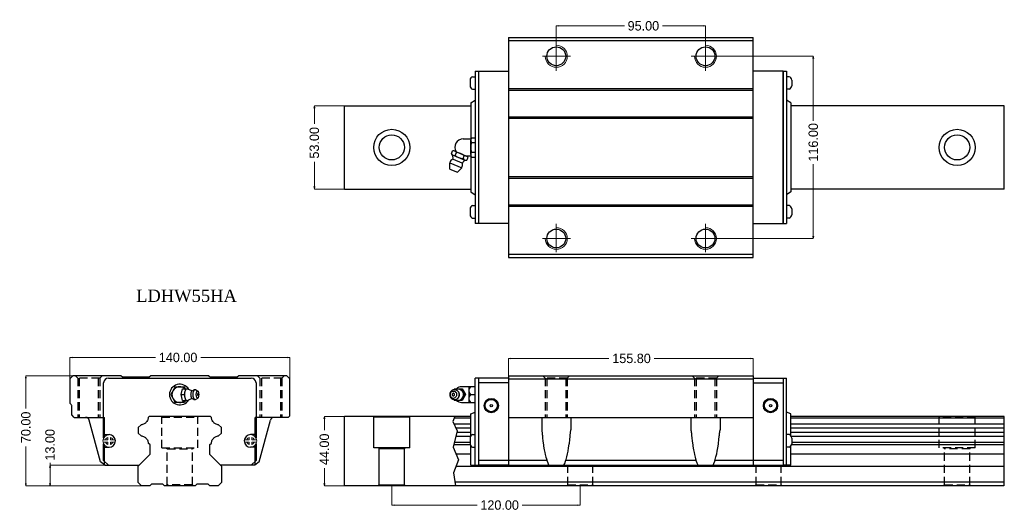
# Model space of a CAD drawing. Extents: x -23 to 604, y -444 to -131.
import ezdxf

# ---------------------------------------------------------------- set-up
doc = ezdxf.new("R2010")
doc.units = 0
doc.header["$LTSCALE"] = 3
doc.header["$MEASUREMENT"] = 0
doc.header["$PDSIZE"] = 0.001
doc.linetypes.add('CENTER2', pattern=[28.575, 19.05, -3.175, 3.175, -3.175])
doc.linetypes.add('DASHED2', pattern=[9.525, 6.35, -3.175])
doc.layers.get('0').update_dxf_attribs({"linetype": 'CONTINUOUS'})
doc.layers.add('\\M+2A4A4\\M+2A4DF\\M+2BD75', color=4, linetype='CENTER2', lineweight=20)
doc.layers.add('\\M+2ABFC\\M+2BD75', color=3, linetype='CONTINUOUS', lineweight=15)
doc.layers.add('\\M+2ABD8\\M+2BA63\\M+2BD75', color=1, linetype='CONTINUOUS')
doc.layers.add('\\M+2B5EA\\M+2BD75', color=6, linetype='DASHED2', plot=False)
doc.dimstyles.new('line3.0', dxfattribs={"dimtxt": 6, "dimasz": 1.5, "dimexe": 0, "dimexo": 0, "dimgap": 0.09, "dimtad": 0, "dimzin": 0, "dimdsep": 46, "dimtxsty": 'Standard', "dimblk": 'OPEN', "dimcen": 0.09, "dimclrd": 5, "dimclre": 5, "dimclrt": 2, "dimazin": 0, "dimtfac": 1, "dimtmove": 0, "dimatfit": 3, "dimldrblk": 'OPEN', "dimfxl": 0, "dimtolj": 1, "dimtzin": 0, "dimlwd": 0, "dimlwe": 0, "dimarcsym": 0})

# ---------------------------------------------------------------- blocks, each defined once
blk = doc.blocks.new('_Open')
at = {"color": 0, "linetype": 'ByBlock', "lineweight": -2}
for p, q in [((-1, 0.17), (0, 0)), ((-1, -0.17), (0, 0)), ((0, 0), (-1, 0))]:
    blk.add_line(p, q, dxfattribs=at)
blk = doc.blocks.new('*D4')
at = {"color": 5, "lineweight": 0}
for p, q in [((9.03, -365.19), (9.03, -345.86)), ((10.53, -345.86), (63.55, -345.86)), ((147.53, -345.86), (92.3, -345.86)), ((149.03, -365.19), (149.03, -345.86))]:
    blk.add_line(p, q, dxfattribs=at)
at = {"color": 5, "lineweight": 0, "xscale": 1.5, "yscale": 1.5, "zscale": 1.5, "rotation": 180}
blk.add_blockref('_Open', (9.03, -345.86), dxfattribs=at)
at = {"color": 5, "lineweight": 0, "xscale": 1.5, "yscale": 1.5, "zscale": 1.5}
blk.add_blockref('_Open', (149.03, -345.86), dxfattribs=at)
at = {"color": 2, "insert": (77.92, -345.86), "char_height": 6, "attachment_point": 5}
blk.add_mtext('\\A1;140.00', dxfattribs=at)
blk = doc.blocks.new('*D5')
at = {"color": 5, "lineweight": 0}
for p, q in [((-3.61, -414.45), (-3.61, -412.95)), ((42.2, -414.45), (-3.61, -414.45)), ((-3.61, -425.95), (-3.61, -415.95)), ((57.28, -427.45), (-3.61, -427.45))]:
    blk.add_line(p, q, dxfattribs=at)
at = {"color": 5, "lineweight": 0, "xscale": 1.5, "yscale": 1.5, "zscale": 1.5}
for p, rotation in [((-3.61, -414.45), 90), ((-3.61, -427.45), 270)]:
    blk.add_blockref('_Open', p, dxfattribs=dict(at, rotation=rotation))
at = {"color": 2, "insert": (-3.61, -401.43), "char_height": 6, "attachment_point": 5, "rotation": 90}
blk.add_mtext('\\A1;13.00', dxfattribs=at)
blk = doc.blocks.new('*D6')
at = {"color": 5, "lineweight": 0}
for p, q in [((33.27, -357.45), (-19, -357.45)), ((-19, -358.95), (-19, -378.24)), ((-19, -425.95), (-19, -402.42)), ((57.28, -427.45), (-19, -427.45))]:
    blk.add_line(p, q, dxfattribs=at)
at = {"color": 5, "lineweight": 0, "xscale": 1.5, "yscale": 1.5, "zscale": 1.5}
for p, rotation in [((-19, -357.45), 90), ((-19, -427.45), 270)]:
    blk.add_blockref('_Open', p, dxfattribs=dict(at, rotation=rotation))
at = {"color": 2, "insert": (-19, -390.33), "char_height": 6, "attachment_point": 5, "rotation": 90}
blk.add_mtext('\\A1;70.00', dxfattribs=at)
blk = doc.blocks.new('*D7')
at = {"color": 5, "lineweight": 0}
for p, q in [((183.97, -383.45), (171.05, -383.45)), ((171.05, -384.95), (171.05, -392.2)), ((171.05, -425.95), (171.05, -416.38)), ((183.97, -427.45), (171.05, -427.45))]:
    blk.add_line(p, q, dxfattribs=at)
at = {"color": 5, "lineweight": 0, "xscale": 1.5, "yscale": 1.5, "zscale": 1.5}
for p, rotation in [((171.05, -383.45), 90), ((171.05, -427.45), 270)]:
    blk.add_blockref('_Open', p, dxfattribs=dict(at, rotation=rotation))
at = {"color": 2, "insert": (171.05, -404.29), "char_height": 6, "attachment_point": 5, "rotation": 90}
blk.add_mtext('\\A1;44.00', dxfattribs=at)
blk = doc.blocks.new('*D8')
at = {"color": 5, "lineweight": 0}
for p, q in [((213.97, -426.95), (213.97, -439.81)), ((333.97, -426.95), (333.97, -439.81)), ((215.47, -439.81), (268.25, -439.81)), ((332.47, -439.81), (297.01, -439.81))]:
    blk.add_line(p, q, dxfattribs=at)
at = {"color": 5, "lineweight": 0, "xscale": 1.5, "yscale": 1.5, "zscale": 1.5, "rotation": 180}
blk.add_blockref('_Open', (213.97, -439.81), dxfattribs=at)
at = {"color": 5, "lineweight": 0, "xscale": 1.5, "yscale": 1.5, "zscale": 1.5}
blk.add_blockref('_Open', (333.97, -439.81), dxfattribs=at)
at = {"color": 2, "insert": (282.63, -439.81), "char_height": 6, "attachment_point": 5}
blk.add_mtext('\\A1;120.00', dxfattribs=at)
blk = doc.blocks.new('*D9')
at = {"color": 5, "lineweight": 0}
for p, q in [((288.31, -374.04), (288.31, -346.46)), ((289.81, -346.46), (352.25, -346.46)), ((442.61, -346.46), (381, -346.46)), ((444.11, -374.04), (444.11, -346.46))]:
    blk.add_line(p, q, dxfattribs=at)
at = {"color": 5, "lineweight": 0, "xscale": 1.5, "yscale": 1.5, "zscale": 1.5, "rotation": 180}
blk.add_blockref('_Open', (288.31, -346.46), dxfattribs=at)
at = {"color": 5, "lineweight": 0, "xscale": 1.5, "yscale": 1.5, "zscale": 1.5}
blk.add_blockref('_Open', (444.11, -346.46), dxfattribs=at)
at = {"color": 2, "insert": (366.62, -346.46), "char_height": 6, "attachment_point": 5}
blk.add_mtext('\\A1;155.80', dxfattribs=at)
blk = doc.blocks.new('*D10')
at = {"color": 5, "lineweight": 0}
for p, q in [((183.97, -185.62), (164.68, -185.62)), ((164.68, -187.12), (164.68, -197.12)), ((164.68, -237.12), (164.68, -221.3)), ((183.97, -238.62), (164.68, -238.62))]:
    blk.add_line(p, q, dxfattribs=at)
at = {"color": 5, "lineweight": 0, "xscale": 1.5, "yscale": 1.5, "zscale": 1.5}
for p, rotation in [((164.68, -185.62), 90), ((164.68, -238.62), 270)]:
    blk.add_blockref('_Open', p, dxfattribs=dict(at, rotation=rotation))
at = {"color": 2, "insert": (164.68, -209.21), "char_height": 6, "attachment_point": 5, "rotation": 90}
blk.add_mtext('\\A1;53.00', dxfattribs=at)
blk = doc.blocks.new('*D11')
at = {"color": 5, "lineweight": 0}
for p, q in [((318.71, -154.12), (318.71, -134.8)), ((320.21, -134.8), (362.08, -134.8)), ((412.21, -134.8), (386.26, -134.8)), ((413.71, -154.12), (413.71, -134.8))]:
    blk.add_line(p, q, dxfattribs=at)
at = {"color": 5, "lineweight": 0, "xscale": 1.5, "yscale": 1.5, "zscale": 1.5, "rotation": 180}
blk.add_blockref('_Open', (318.71, -134.8), dxfattribs=at)
at = {"color": 5, "lineweight": 0, "xscale": 1.5, "yscale": 1.5, "zscale": 1.5}
blk.add_blockref('_Open', (413.71, -134.8), dxfattribs=at)
at = {"color": 2, "insert": (374.17, -134.8), "char_height": 6, "attachment_point": 5}
blk.add_mtext('\\A1;95.00', dxfattribs=at)
blk = doc.blocks.new('*D12')
at = {"color": 5, "lineweight": 0}
for p, q in [((413.71, -154.12), (482.35, -154.12)), ((482.35, -155.62), (482.35, -195.12)), ((482.35, -268.62), (482.35, -222.73)), ((413.49, -270.12), (482.35, -270.12))]:
    blk.add_line(p, q, dxfattribs=at)
at = {"color": 5, "lineweight": 0, "xscale": 1.5, "yscale": 1.5, "zscale": 1.5}
for p, rotation in [((482.35, -154.12), 90), ((482.35, -270.12), 270)]:
    blk.add_blockref('_Open', p, dxfattribs=dict(at, rotation=rotation))
at = {"color": 2, "insert": (482.35, -208.93), "char_height": 6, "attachment_point": 5, "rotation": 90}
blk.add_mtext('\\A1;116.00', dxfattribs=at)

msp = doc.modelspace()

# ---------------------------------------------------------------- linework, layer by layer
for p, q in [((288.313, -142.118), (444.113, -142.118)), ((288.313, -142.118), (288.313, -282.118)), ((288.313, -144.068), (444.113, -144.068)), ((444.113, -282.118), (444.113, -142.118)), ((265.449, -167.133), (267.113, -167.133)), ((267.113, -163.618), (267.113, -260.618)), ((463.113, -163.618), (463.113, -260.618)), ((463.113, -163.618), (465.313, -163.618)), ((465.313, -163.618), (465.313, -260.618)), ((466.976, -167.133), (465.313, -167.133)), ((263.813, -169.267), (263.813, -172.969)), ((265.449, -175.103), (267.113, -175.103)), ((288.313, -174.618), (444.113, -174.618)), ((466.976, -175.103), (465.313, -175.103)), ((468.613, -169.267), (468.613, -172.969)), ((288.313, -175.618), (444.113, -175.618)), ((183.966, -185.618), (264.313, -185.618)), ((264.313, -183.785), (267.113, -182.017)), ((264.313, -183.785), (264.313, -206.785)), ((468.113, -183.785), (465.313, -182.017)), ((468.113, -183.785), (468.113, -240.451)), ((603.966, -185.618), (468.113, -185.618)), ((288.313, -192.618), (444.113, -192.618)), ((288.313, -193.618), (444.113, -193.618)), ((264.313, -217.451), (264.313, -240.451)), ((288.313, -230.618), (444.113, -230.618)), ((288.313, -231.618), (444.113, -231.618)), ((183.966, -238.618), (264.313, -238.618)), ((264.313, -240.451), (267.113, -242.219)), ((468.113, -240.451), (465.313, -242.219)), ((603.966, -238.618), (468.113, -238.618)), ((265.449, -249.133), (267.113, -249.133)), ((288.313, -248.618), (444.113, -248.618)), ((288.313, -249.618), (444.113, -249.618)), ((466.976, -249.133), (465.313, -249.133)), ((263.813, -251.267), (263.813, -254.969)), ((468.613, -251.267), (468.613, -254.969)), ((265.449, -257.103), (267.113, -257.103)), ((463.113, -260.618), (465.313, -260.618)), ((466.976, -257.103), (465.313, -257.103)), ((288.313, -280.018), (444.113, -280.018)), ((288.313, -282.118), (444.113, -282.118)), ((269.313, -358.952), (267.113, -358.952)), ((267.113, -414.452), (267.113, -358.952)), ((463.113, -358.952), (465.313, -358.952)), ((465.313, -414.452), (465.313, -358.952)), ((264.059, -369.452), (267.113, -369.452)), ((264.313, -381.802), (267.113, -380.552)), ((264.313, -395.721), (264.313, -381.802)), ((468.113, -381.802), (465.313, -380.552)), ((468.113, -395.721), (468.113, -381.802)), ((263.813, -397.101), (263.813, -400.803)), ((265.449, -394.967), (267.113, -394.967)), ((466.976, -394.967), (465.313, -394.967)), ((468.613, -397.101), (468.613, -400.803)), ((264.313, -414.452), (264.313, -402.184)), ((265.449, -402.937), (267.113, -402.937)), ((466.976, -402.937), (465.313, -402.937)), ((468.113, -414.452), (468.113, -402.184)), ((264.313, -414.452), (269.313, -414.452)), ((468.113, -414.452), (463.113, -414.452))]:
    msp.add_line(p, q)
at = {"ltscale": 0.27}
for p, q in [((267.113, -163.618), (288.313, -163.618)), ((269.313, -260.618), (269.313, -163.618)), ((463.113, -163.618), (444.113, -163.618)), ((463.113, -260.618), (463.113, -163.618)), ((183.966, -238.618), (183.966, -185.618)), ((603.966, -238.618), (603.966, -185.618)), ((288.313, -260.618), (267.113, -260.618)), ((444.113, -260.618), (463.113, -260.618)), ((10.926, -357.452), (9.026, -359.352)), ((9.026, -359.352), (9.026, -374.926)), ((41.526, -357.452), (10.926, -357.452)), ((30.526, -397.038), (30.526, -361.952)), ((33.526, -358.952), (124.526, -358.952)), ((42.526, -358.452), (41.526, -357.452)), ((59.526, -358.452), (42.526, -358.452)), ((60.526, -357.452), (59.526, -358.452)), ((97.526, -357.452), (60.526, -357.452)), ((97.526, -357.452), (98.526, -358.452)), ((115.526, -358.452), (98.526, -358.452)), ((116.526, -357.452), (115.526, -358.452)), ((147.076, -357.452), (116.526, -357.452)), ((127.526, -361.952), (127.526, -397.052)), ((149.026, -359.402), (147.076, -357.452)), ((149.026, -382.952), (149.026, -359.402)), ((288.313, -358.952), (269.313, -358.952)), ((269.313, -414.452), (269.313, -358.952)), ((269.313, -414.452), (269.313, -358.952)), ((288.313, -361.952), (269.313, -361.952)), ((288.313, -357.452), (444.113, -357.452)), ((288.313, -357.452), (288.313, -414.452)), ((288.313, -359.399), (444.113, -359.399)), ((444.113, -357.452), (444.113, -414.452)), ((444.113, -358.952), (463.113, -358.952)), ((444.113, -361.952), (463.113, -361.952)), ((463.113, -358.952), (463.113, -414.452)), ((463.113, -358.952), (463.113, -414.452)), ((76.139, -364.452), (73.252, -369.452)), ((73.252, -369.452), (76.139, -374.452)), ((76.139, -364.452), (81.913, -364.452)), ((79.824, -369.452), (80.653, -365.702)), ((79.824, -369.452), (81.935, -369.452)), ((80.653, -373.202), (79.824, -369.452)), ((80.653, -365.702), (84.42, -365.702)), ((82.634, -365.702), (81.913, -364.452)), ((81.935, -369.452), (82.763, -365.702)), ((82.763, -373.202), (81.935, -369.452)), ((82.157, -369.452), (82.184, -368.721)), ((82.184, -370.184), (82.157, -369.452)), ((82.184, -368.721), (82.266, -368.017)), ((82.266, -368.017), (82.399, -367.369)), ((82.399, -367.369), (82.577, -366.801)), ((82.577, -366.801), (82.795, -366.334)), ((82.795, -366.334), (83.043, -365.988)), ((83.043, -365.988), (83.312, -365.774)), ((83.312, -365.774), (83.592, -365.702)), ((83.592, -365.702), (83.872, -365.774)), ((83.872, -365.774), (86.374, -366.907)), ((84.499, -366.058), (84.42, -365.702)), ((86.129, -369.452), (86.147, -368.977)), ((86.147, -369.928), (86.129, -369.452)), ((86.147, -368.977), (86.2, -368.519)), ((86.2, -368.519), (86.287, -368.097)), ((86.287, -368.097), (86.403, -367.728)), ((86.374, -366.907), (86.675, -367.03)), ((86.403, -367.728), (86.544, -367.424)), ((86.544, -367.424), (86.706, -367.199)), ((86.675, -367.03), (86.944, -367.018)), ((86.706, -367.199), (86.881, -367.06)), ((86.881, -367.06), (86.944, -367.018)), ((86.944, -367.018), (87.637, -366.562)), ((87.425, -366.73), (87.637, -366.562)), ((87.509, -369.453), (87.533, -368.83)), ((87.533, -370.075), (87.509, -369.453)), ((87.533, -368.83), (87.602, -368.231)), ((87.602, -368.231), (87.715, -367.679)), ((87.637, -366.562), (88.044, -366.356)), ((87.715, -367.679), (87.867, -367.196)), ((87.867, -367.196), (88.052, -366.799)), ((88.044, -366.356), (88.28, -366.296)), ((88.052, -366.799), (88.263, -366.504)), ((88.263, -366.504), (88.493, -366.322)), ((88.28, -366.296), (88.731, -366.261)), ((88.493, -366.322), (88.731, -366.261)), ((88.731, -366.261), (88.969, -366.322)), ((88.969, -366.322), (90.532, -367.256)), ((89.508, -369.453), (89.524, -369.016)), ((89.524, -369.889), (89.508, -369.453)), ((89.524, -369.016), (89.573, -368.596)), ((89.573, -368.596), (89.652, -368.208)), ((89.652, -368.208), (89.759, -367.869)), ((89.759, -367.869), (89.889, -367.59)), ((89.889, -367.59), (90.037, -367.383)), ((90.037, -367.383), (90.198, -367.256)), ((90.198, -367.256), (90.365, -367.213)), ((90.365, -367.213), (90.532, -367.256)), ((90.532, -367.256), (90.693, -367.384)), ((90.841, -367.59), (90.693, -367.384)), ((90.971, -367.869), (90.841, -367.59)), ((91.078, -368.208), (90.971, -367.869)), ((91.157, -368.596), (91.078, -368.208)), ((91.205, -369.016), (91.157, -368.596)), ((91.222, -369.453), (91.205, -369.016)), ((91.205, -369.89), (91.222, -369.453)), ((250.969, -368.829), (250.913, -369.452)), ((250.913, -369.452), (250.969, -370.074)), ((251.137, -368.23), (250.969, -368.829)), ((251.155, -369.015), (251.115, -369.452)), ((251.115, -369.452), (251.155, -369.889)), ((251.41, -367.679), (251.137, -368.23)), ((251.273, -368.595), (251.155, -369.015)), ((251.464, -368.208), (251.273, -368.595)), ((251.776, -367.195), (251.41, -367.679)), ((251.721, -367.868), (251.464, -368.208)), ((251.721, -367.868), (252.035, -367.59)), ((251.776, -367.195), (252.223, -366.798)), ((252.035, -367.59), (252.393, -367.383)), ((252.223, -366.798), (252.733, -366.503)), ((252.36, -367.401), (252.364, -367.403)), ((252.393, -367.383), (252.781, -367.255)), ((252.733, -366.503), (253.286, -366.321)), ((252.781, -367.255), (253.185, -367.212)), ((253.185, -367.212), (253.588, -367.255)), ((253.286, -366.321), (253.861, -366.26)), ((253.588, -367.255), (253.976, -367.383)), ((253.99, -365.702), (253.682, -366.279)), ((253.861, -366.26), (254.437, -366.321)), ((253.976, -367.383), (254.334, -367.59)), ((253.99, -365.702), (258.865, -365.702)), ((254.141, -366.29), (254.664, -365.987)), ((254.334, -367.59), (254.648, -367.868)), ((254.437, -366.321), (254.99, -366.503)), ((254.437, -366.321), (254.617, -366.356)), ((254.617, -366.356), (255.164, -366.535)), ((254.648, -367.868), (254.905, -368.208)), ((254.664, -365.987), (255.314, -365.774)), ((254.905, -368.208), (255.096, -368.595)), ((254.99, -366.503), (255.5, -366.798)), ((255.096, -368.595), (255.214, -369.015)), ((255.164, -366.535), (255.669, -366.827)), ((255.214, -369.015), (255.254, -369.452)), ((255.254, -369.452), (255.214, -369.889)), ((255.314, -365.774), (255.99, -365.702)), ((255.5, -366.798), (255.947, -367.195)), ((255.669, -366.827), (256.111, -367.219)), ((255.947, -367.195), (256.313, -367.679)), ((255.99, -365.702), (256.666, -365.774)), ((256.111, -367.219), (256.473, -367.698)), ((256.313, -367.679), (256.586, -368.23)), ((256.473, -367.698), (256.743, -368.244)), ((256.586, -368.23), (256.754, -368.829)), ((256.666, -365.774), (257.316, -365.987)), ((256.743, -368.244), (256.909, -368.836)), ((256.754, -368.829), (256.81, -369.452)), ((256.81, -369.452), (256.754, -370.074)), ((256.909, -368.836), (256.965, -369.452)), ((256.965, -369.452), (256.909, -370.068)), ((257.316, -365.987), (257.915, -366.334)), ((257.915, -366.334), (258.44, -366.8)), ((257.99, -365.702), (259.991, -369.452)), ((259.991, -369.452), (257.99, -373.202)), ((267.113, -364.452), (258.399, -364.452)), ((258.44, -366.8), (258.871, -367.368)), ((258.865, -365.702), (260.865, -369.452)), ((260.865, -369.452), (258.865, -373.202)), ((258.871, -367.368), (259.191, -368.017)), ((259.191, -368.017), (259.388, -368.72)), ((259.388, -368.72), (259.455, -369.452)), ((259.455, -369.452), (259.388, -370.183)), ((259.991, -369.452), (260.865, -369.452)), ((263.085, -364.452), (263.085, -374.452)), ((9.872, -375.773), (9.026, -374.926)), ((81.912, -374.452), (76.139, -374.452)), ((80.653, -373.202), (84.42, -373.202)), ((82.634, -373.202), (81.912, -374.452)), ((82.266, -370.887), (82.184, -370.184)), ((82.398, -371.536), (82.266, -370.887)), ((82.577, -372.104), (82.398, -371.536)), ((82.794, -372.57), (82.577, -372.104)), ((83.042, -372.917), (82.794, -372.57)), ((83.042, -372.917), (83.312, -373.13)), ((83.312, -373.13), (83.592, -373.202)), ((83.592, -373.202), (83.872, -373.13)), ((83.872, -373.13), (86.374, -371.998)), ((84.42, -373.202), (84.499, -372.847)), ((86.2, -370.386), (86.147, -369.928)), ((86.286, -370.808), (86.2, -370.386)), ((86.403, -371.177), (86.286, -370.808)), ((86.374, -371.998), (86.675, -371.875)), ((86.544, -371.481), (86.403, -371.177)), ((86.705, -371.706), (86.544, -371.481)), ((86.615, -371.873), (86.675, -371.875)), ((86.675, -371.875), (86.944, -371.887)), ((86.705, -371.706), (86.88, -371.845)), ((86.88, -371.845), (86.944, -371.887)), ((86.944, -371.887), (87.636, -372.343)), ((87.602, -370.674), (87.533, -370.075)), ((87.715, -371.226), (87.602, -370.674)), ((87.636, -372.343), (88.044, -372.549)), ((87.867, -371.709), (87.715, -371.226)), ((88.052, -372.106), (87.867, -371.709)), ((88.044, -372.549), (88.28, -372.609)), ((88.263, -372.401), (88.052, -372.106)), ((88.263, -372.401), (88.492, -372.583)), ((88.28, -372.609), (88.731, -372.644)), ((88.492, -372.583), (88.731, -372.644)), ((88.731, -372.644), (88.969, -372.583)), ((88.969, -372.583), (90.532, -371.649)), ((89.573, -370.31), (89.524, -369.889)), ((89.652, -370.697), (89.573, -370.31)), ((89.759, -371.036), (89.652, -370.697)), ((89.889, -371.315), (89.759, -371.036)), ((90.037, -371.522), (89.889, -371.315)), ((90.022, -371.5), (90.024, -371.499)), ((90.037, -371.522), (90.198, -371.649)), ((90.198, -371.649), (90.365, -371.692)), ((90.365, -371.692), (90.532, -371.649)), ((90.532, -371.649), (90.693, -371.522)), ((90.693, -371.522), (90.841, -371.315)), ((90.841, -371.315), (90.971, -371.036)), ((90.971, -371.036), (91.077, -370.697)), ((91.077, -370.697), (91.157, -370.31)), ((91.157, -370.31), (91.205, -369.89)), ((250.969, -370.074), (251.137, -370.673)), ((251.137, -370.673), (251.41, -371.225)), ((251.155, -369.889), (251.273, -370.309)), ((251.273, -370.309), (251.464, -370.696)), ((251.41, -371.225), (251.776, -371.709)), ((251.464, -370.696), (251.721, -371.035)), ((251.721, -371.035), (252.035, -371.314)), ((251.776, -371.709), (252.223, -372.106)), ((252.035, -371.314), (252.393, -371.521)), ((252.223, -372.106), (252.733, -372.401)), ((252.36, -371.502), (252.364, -371.5)), ((252.393, -371.521), (252.781, -371.648)), ((252.733, -372.401), (253.286, -372.582)), ((252.781, -371.648), (253.185, -371.691)), ((253.185, -371.691), (253.588, -371.648)), ((253.286, -372.582), (253.861, -372.643)), ((253.588, -371.648), (253.976, -371.521)), ((253.682, -372.624), (253.99, -373.202)), ((253.861, -372.643), (254.437, -372.582)), ((253.976, -371.521), (254.334, -371.314)), ((258.865, -373.202), (253.99, -373.202)), ((254.141, -372.614), (254.664, -372.916)), ((254.334, -371.314), (254.648, -371.035)), ((254.437, -372.582), (254.99, -372.401)), ((254.437, -372.582), (254.617, -372.548)), ((254.617, -372.548), (255.164, -372.368)), ((254.905, -370.696), (254.648, -371.035)), ((254.664, -372.916), (255.314, -373.13)), ((255.096, -370.309), (254.905, -370.696)), ((254.99, -372.401), (255.5, -372.106)), ((255.214, -369.889), (255.096, -370.309)), ((255.164, -372.368), (255.669, -372.077)), ((255.314, -373.13), (255.99, -373.202)), ((255.5, -372.106), (255.947, -371.709)), ((255.669, -372.077), (256.111, -371.684)), ((256.313, -371.225), (255.947, -371.709)), ((255.99, -373.202), (256.666, -373.13)), ((256.473, -371.206), (256.111, -371.684)), ((256.586, -370.673), (256.313, -371.225)), ((256.743, -370.66), (256.473, -371.206)), ((256.754, -370.074), (256.586, -370.673)), ((256.666, -373.13), (257.316, -372.916)), ((256.909, -370.068), (256.743, -370.66)), ((257.316, -372.916), (257.915, -372.57)), ((257.915, -372.57), (258.44, -372.103)), ((258.399, -374.452), (267.113, -374.452)), ((258.871, -371.535), (258.44, -372.103)), ((259.191, -370.887), (258.871, -371.535)), ((259.388, -370.183), (259.191, -370.887)), ((10.217, -382.443), (10.165, -376.471)), ((11.726, -383.952), (10.217, -382.443)), ((11.726, -383.952), (31.025, -383.952)), ((28.432, -412.234), (21.35, -385.805)), ((31.025, -396.325), (31.025, -383.952)), ((59.539, -383.484), (58.9, -384.122)), ((59.539, -383.484), (58.9, -384.122)), ((59.541, -383.487), (58.903, -384.125)), ((59.541, -383.487), (58.903, -384.125)), ((98.512, -383.485), (59.539, -383.484)), ((98.512, -383.485), (59.539, -383.484)), ((98.514, -383.487), (59.541, -383.487)), ((98.514, -383.487), (59.541, -383.487)), ((99.15, -384.124), (98.512, -383.485)), ((99.15, -384.124), (98.512, -383.485)), ((99.153, -384.125), (98.514, -383.487)), ((99.153, -384.125), (98.514, -383.487)), ((148.026, -383.952), (127.027, -383.952)), ((127.027, -396.325), (127.027, -383.952)), ((129.621, -412.234), (136.702, -385.805)), ((148.026, -383.952), (149.026, -382.952)), ((264.313, -383.452), (183.966, -383.452)), ((183.966, -427.452), (183.966, -383.452)), ((202.235, -383.452), (202.466, -383.852)), ((225.466, -383.852), (202.466, -383.852)), ((202.466, -403.452), (202.466, -383.852)), ((225.466, -383.852), (225.697, -383.452)), ((225.466, -403.452), (225.466, -383.852)), ((264.313, -384.44), (253.646, -384.44)), ((264.313, -388.319), (253.669, -388.319)), ((288.313, -383.952), (444.113, -383.952)), ((309.423, -383.949, 1.255), (309.423, -391.912, 1.255)), ((328.002, -383.949, 1.255), (328.002, -391.912, 1.255)), ((404.423, -383.949, 1.169), (404.423, -391.912, 1.169)), ((423.002, -383.949, 1.169), (423.002, -391.912, 1.169)), ((603.966, -383.452), (468.113, -383.452)), ((603.966, -384.44), (468.113, -384.44)), ((603.966, -388.319), (468.113, -388.319)), ((603.966, -427.452), (603.966, -383.452)), ((54.341, -388.681), (52.557, -390.464)), ((54.341, -388.681), (52.557, -390.464)), ((52.557, -390.464), (52.557, -393.937)), ((52.557, -390.464), (52.557, -393.937)), ((52.557, -393.937), (54.341, -395.72)), ((52.557, -393.937), (54.341, -395.72)), ((54.344, -388.684), (52.561, -390.467)), ((54.344, -388.684), (52.561, -390.467)), ((52.561, -390.467), (52.561, -393.94)), ((52.561, -390.467), (52.561, -393.94)), ((52.561, -393.94), (54.344, -395.724)), ((52.561, -393.94), (54.344, -395.724)), ((103.708, -395.723), (105.492, -393.94)), ((103.708, -395.723), (105.492, -393.94)), ((105.492, -390.467), (103.709, -388.683)), ((105.492, -390.467), (103.709, -388.683)), ((105.495, -390.467), (103.712, -388.684)), ((105.495, -390.467), (103.712, -388.684)), ((103.712, -395.724), (105.495, -393.94)), ((103.712, -395.724), (105.495, -393.94)), ((105.492, -393.94), (105.492, -390.467)), ((105.492, -393.94), (105.492, -390.467)), ((105.495, -393.94), (105.495, -390.467)), ((105.495, -393.94), (105.495, -390.467)), ((264.313, -390.752), (254.759, -390.752)), ((264.313, -393.652), (255.334, -393.652)), ((309.423, -391.981, 1.255), (309.433, -392.098, 1.255)), ((309.433, -392.098, 1.255), (309.461, -392.275, 1.255)), ((309.461, -392.275, 1.255), (309.473, -392.347, 1.255)), ((309.473, -392.347, 1.255), (309.525, -392.623, 1.255)), ((309.525, -392.623, 1.255), (309.573, -392.877, 1.255)), ((309.573, -392.877, 1.255), (309.655, -393.36, 1.255)), ((309.655, -393.36, 1.255), (309.732, -393.928, 1.255)), ((309.732, -393.928, 1.255), (309.753, -394.129, 1.255)), ((309.753, -394.129, 1.255), (309.782, -394.479, 1.255)), ((309.782, -394.479, 1.255), (309.809, -394.818, 1.255)), ((309.809, -394.818, 1.255), (309.867, -395.521, 1.255)), ((327.583, -395.232, 1.255), (327.635, -394.583, 1.255)), ((327.635, -394.583, 1.255), (327.66, -394.269, 1.255)), ((327.66, -394.269, 1.255), (327.689, -393.967, 1.255)), ((327.689, -393.967, 1.255), (327.753, -393.471, 1.255)), ((327.753, -393.471, 1.255), (327.827, -393.014, 1.255)), ((327.827, -393.014, 1.255), (327.852, -392.876, 1.255)), ((327.852, -392.876, 1.255), (327.913, -392.553, 1.255)), ((327.913, -392.553, 1.255), (327.958, -392.31, 1.255)), ((327.958, -392.31, 1.255), (327.99, -392.117, 1.255)), ((327.991, -391.919, 1.255), (327.98, -391.912, 1.255)), ((327.99, -392.117, 1.255), (327.997, -392.066, 1.255)), ((328.002, -391.96, 1.255), (327.991, -391.919, 1.255)), ((327.997, -392.066, 1.255), (328.002, -391.96, 1.255)), ((404.423, -391.981, 1.169), (404.433, -392.098, 1.169)), ((404.433, -392.098, 1.169), (404.461, -392.275, 1.169)), ((404.461, -392.275, 1.169), (404.473, -392.347, 1.169)), ((404.473, -392.347, 1.169), (404.525, -392.623, 1.169)), ((404.525, -392.623, 1.169), (404.573, -392.877, 1.169)), ((404.573, -392.877, 1.169), (404.655, -393.36, 1.169)), ((404.655, -393.36, 1.169), (404.732, -393.928, 1.169)), ((404.732, -393.928, 1.169), (404.753, -394.129, 1.169)), ((404.753, -394.129, 1.169), (404.782, -394.479, 1.169)), ((404.782, -394.479, 1.169), (404.809, -394.818, 1.169)), ((404.809, -394.818, 1.169), (404.867, -395.521, 1.169)), ((422.583, -395.232, 1.169), (422.635, -394.583, 1.169)), ((422.635, -394.583, 1.169), (422.66, -394.269, 1.169)), ((422.66, -394.269, 1.169), (422.689, -393.967, 1.169)), ((422.689, -393.967, 1.169), (422.753, -393.471, 1.169)), ((422.753, -393.471, 1.169), (422.827, -393.014, 1.169)), ((422.827, -393.014, 1.169), (422.852, -392.876, 1.169)), ((422.852, -392.876, 1.169), (422.913, -392.553, 1.169)), ((422.913, -392.553, 1.169), (422.958, -392.31, 1.169)), ((422.958, -392.31, 1.169), (422.99, -392.117, 1.169)), ((422.991, -391.919, 1.169), (422.98, -391.912, 1.169)), ((422.99, -392.117, 1.169), (422.997, -392.066, 1.169)), ((423.002, -391.96, 1.169), (422.991, -391.919, 1.169)), ((422.997, -392.066, 1.169), (423.002, -391.96, 1.169)), ((603.966, -390.752), (468.113, -390.752)), ((603.966, -393.652), (468.113, -393.652)), ((30.526, -394.952), (34.026, -394.952)), ((30.526, -411.452), (30.526, -400.877)), ((60.057, -401.437), (58.899, -400.28)), ((60.057, -401.437), (58.899, -400.28)), ((60.061, -401.44), (58.903, -400.283)), ((60.061, -401.44), (58.903, -400.283)), ((97.992, -401.439), (99.149, -400.282)), ((97.992, -401.439), (99.149, -400.282)), ((97.995, -401.44), (99.153, -400.283)), ((97.995, -401.44), (99.153, -400.283)), ((127.526, -394.952), (124.026, -394.952)), ((127.526, -400.852), (127.526, -411.452)), ((263.813, -399.964), (253.78, -399.964)), ((264.072, -396.086), (254.735, -396.086)), ((309.867, -395.521, 1.255), (309.993, -396.894, 1.255)), ((309.993, -396.894, 1.255), (310.243, -399.176, 1.255)), ((310.243, -399.176, 1.255), (310.554, -401.514, 1.255)), ((326.584, -403.347, 1.255), (326.935, -401.071, 1.255)), ((326.935, -401.071, 1.255), (327.039, -400.31, 1.255)), ((327.039, -400.31, 1.255), (327.299, -398.171, 1.255)), ((327.299, -398.171, 1.255), (327.519, -395.968, 1.255)), ((327.519, -395.968, 1.255), (327.583, -395.232, 1.255)), ((404.867, -395.521, 1.169), (404.993, -396.894, 1.169)), ((404.993, -396.894, 1.169), (405.243, -399.176, 1.169)), ((405.243, -399.176, 1.169), (405.554, -401.514, 1.169)), ((421.584, -403.347, 1.169), (421.935, -401.071, 1.169)), ((421.935, -401.071, 1.169), (422.039, -400.31, 1.169)), ((422.039, -400.31, 1.169), (422.299, -398.171, 1.169)), ((422.299, -398.171, 1.169), (422.519, -395.968, 1.169)), ((422.519, -395.968, 1.169), (422.583, -395.232, 1.169)), ((603.966, -396.086), (468.353, -396.086)), ((603.966, -399.964), (468.613, -399.964)), ((30.526, -402.952), (34.026, -402.952)), ((31.025, -414.229, 3), (31.025, -401.589, 1.747)), ((60.061, -407.467), (52.526, -415.002)), ((60.057, -407.464), (60.057, -401.437)), ((60.061, -407.467), (60.061, -401.44)), ((60.061, -407.467), (60.061, -401.44)), ((97.992, -401.439), (97.991, -407.466)), ((97.992, -401.439), (97.991, -407.466)), ((97.995, -401.44), (97.995, -407.467)), ((97.995, -401.44), (97.995, -407.467)), ((97.995, -407.467), (105.526, -414.998)), ((127.526, -402.952), (124.026, -402.952)), ((127.028, -414.227, 3), (127.028, -401.578, 1.746)), ((225.466, -403.452), (202.466, -403.452)), ((205.466, -403.452), (205.966, -403.952)), ((221.966, -403.952), (205.966, -403.952)), ((205.966, -426.952), (205.966, -403.952)), ((221.966, -403.952), (222.466, -403.452)), ((221.966, -426.952), (221.966, -403.952)), ((263.919, -401.452), (253.413, -401.452)), ((264.313, -407.452), (254.893, -407.452)), ((310.554, -401.514, 1.255), (310.671, -402.292, 1.255)), ((310.671, -402.292, 1.255), (311.055, -404.56, 1.255)), ((311.055, -404.56, 1.255), (311.397, -406.3, 1.255)), ((311.397, -406.3, 1.255), (311.694, -407.647, 1.255)), ((325.378, -409.084, 1.255), (325.855, -407.103, 1.255)), ((325.855, -407.103, 1.255), (326.181, -405.553, 1.255)), ((326.181, -405.553, 1.255), (326.584, -403.347, 1.255)), ((405.554, -401.514, 1.169), (405.671, -402.292, 1.169)), ((405.671, -402.292, 1.169), (406.055, -404.56, 1.169)), ((406.055, -404.56, 1.169), (406.397, -406.3, 1.169)), ((406.397, -406.3, 1.169), (406.694, -407.647, 1.169)), ((420.378, -409.084, 1.169), (420.855, -407.103, 1.169)), ((420.855, -407.103, 1.169), (421.181, -405.553, 1.169)), ((421.181, -405.553, 1.169), (421.584, -403.347, 1.169)), ((603.966, -407.452), (468.113, -407.452)), ((603.966, -401.452), (468.506, -401.452)), ((31.323, -414.452), (28.432, -412.234)), ((33.526, -414.452), (30.526, -411.452)), ((31.026, -414.225, 3), (31.026, -411.952, 3)), ((127.526, -411.452), (124.525, -414.452)), ((129.621, -412.234), (126.73, -414.452)), ((127.026, -414.225, 3), (127.026, -411.951, 3)), ((312.384, -411.452, 1.255), (269.313, -411.452)), ((311.694, -407.647, 1.255), (312.074, -409.187, 1.255)), ((312.074, -409.187, 1.255), (312.402, -410.376, 1.255)), ((312.402, -410.376, 1.255), (312.85, -411.826, 1.255)), ((312.85, -411.826, 1.255), (313.237, -412.941, 1.255)), ((313.237, -412.941, 1.255), (313.757, -414.257, 1.255)), ((323.582, -414.452, 1.255), (324.056, -413.293, 1.255)), ((324.056, -413.293, 1.255), (324.571, -411.841, 1.255)), ((324.571, -411.841, 1.255), (324.928, -410.699, 1.255)), ((407.734, -411.452, 1.169), (324.692, -411.452, 1.255)), ((324.928, -410.699, 1.255), (325.378, -409.084, 1.255)), ((406.694, -407.647, 1.169), (407.074, -409.187, 1.169)), ((407.074, -409.187, 1.169), (407.402, -410.376, 1.169)), ((407.402, -410.376, 1.169), (407.85, -411.826, 1.169)), ((407.85, -411.826, 1.169), (408.237, -412.941, 1.169)), ((408.237, -412.941, 1.169), (408.757, -414.257, 1.169)), ((418.582, -414.452, 1.169), (419.056, -413.293, 1.169)), ((419.056, -413.293, 1.169), (419.571, -411.841, 1.169)), ((419.571, -411.841, 1.169), (419.928, -410.699, 1.169)), ((463.113, -411.452), (419.692, -411.452, 1.169)), ((419.928, -410.699, 1.169), (420.378, -409.084, 1.169)), ((31.323, -414.452), (53.076, -414.452)), ((52.526, -425.452), (52.526, -415.002)), ((126.73, -414.452), (104.98, -414.452)), ((105.526, -414.998), (105.526, -425.452)), ((117.97, -414.452), (117.969, -414.452)), ((603.616, -415.252), (254.813, -415.252)), ((288.313, -414.452), (269.313, -414.452)), ((288.313, -414.452), (444.113, -414.452)), ((313.757, -414.257, 1.255), (313.841, -414.452, 1.255)), ((408.757, -414.257, 1.169), (408.841, -414.452, 1.169)), ((444.113, -414.452), (463.113, -414.452)), ((52.526, -425.452), (54.526, -427.452)), ((105.526, -425.452), (103.526, -427.452)), ((603.616, -425.152), (254.192, -425.152)), ((60.026, -427.452), (54.526, -427.452)), ((61.026, -426.452), (60.026, -427.452)), ((68.226, -426.452), (61.026, -426.452)), ((68.226, -426.452), (69.226, -427.452)), ((88.826, -427.452), (69.226, -427.452)), ((89.826, -426.452), (88.826, -427.452)), ((97.026, -426.452), (89.826, -426.452)), ((97.026, -426.452), (98.026, -427.452)), ((103.526, -427.452), (98.026, -427.452)), ((603.616, -427.452), (183.966, -427.452)), ((205.466, -427.452), (205.966, -426.952)), ((205.966, -426.952), (221.966, -426.952)), ((222.466, -427.452), (221.966, -426.952))]:
    msp.add_line(p, q, dxfattribs=at)
at = {"linetype": 'Continuous'}
for p, q in [((259.448, -206.785), (264.343, -206.785)), ((264.698, -205.985), (267.113, -205.985)), ((264.246, -216.718), (264.246, -207.518)), ((264.698, -209.051), (267.113, -209.051)), ((251.938, -216.224), (252.701, -214.382)), ((253.026, -217.103), (260.464, -220.184)), ((254.092, -214.53), (261.529, -217.611)), ((254.417, -217.251), (255.18, -215.409)), ((259.376, -219.304), (260.138, -217.463)), ((260.959, -217.451), (264.343, -217.451)), ((261.855, -220.331), (262.617, -218.49)), ((264.698, -215.185), (267.113, -215.185)), ((264.698, -218.251), (267.113, -218.251)), ((250.913, -225.901), (250.913, -221.858)), ((250.913, -221.858), (258.596, -225.041)), ((252.993, -219.689), (258.659, -222.036)), ((255.737, -227.899), (258.596, -225.041)), ((250.913, -225.901), (255.737, -227.899))]:
    msp.add_line(p, q, dxfattribs=at)
at = {"ltscale": 0.27}
for points in [[(90.215, -369.453), (90.257, -369.724), (90.298, -369.803), (90.344, -369.839), (90.387, -369.839), (90.432, -369.801), (90.471, -369.727), (90.508, -369.564), (90.514, -369.453), (90.472, -369.181), (90.431, -369.103), (90.386, -369.066), (90.343, -369.066), (90.298, -369.104), (90.258, -369.179), (90.222, -369.341), (90.215, -369.453)], [(253.924, -369.452), (253.883, -369.189), (253.827, -369.057), (253.749, -368.935), (253.649, -368.83), (253.535, -368.747), (253.413, -368.691), (253.247, -368.655), (253.093, -368.658), (252.959, -368.69), (252.814, -368.76), (252.676, -368.871), (252.566, -369.015), (252.495, -369.164), (252.46, -369.294), (252.445, -369.452), (252.486, -369.715), (252.542, -369.846), (252.62, -369.969), (252.72, -370.074), (252.834, -370.156), (252.957, -370.213), (253.122, -370.249), (253.276, -370.246), (253.41, -370.214), (253.555, -370.144), (253.693, -370.032), (253.803, -369.889), (253.874, -369.739), (253.909, -369.61), (253.924, -369.452)]]:
    msp.add_lwpolyline(points, dxfattribs=at)
for centre, radius in [((318.713, -154.118), 6), ((413.713, -154.118), 6), ((213.966, -212.118), 11.5), ((213.966, -212.118), 8), ((573.966, -212.118), 11.5), ((573.966, -212.118), 8), ((318.713, -270.118), 6), ((413.713, -270.118), 6)]:
    msp.add_circle(centre, radius)
for centre, radius in [((277.313, -376.452), 4.55), ((277.313, -376.452), 4.25), ((277.313, -376.452), 3.938), ((277.313, -376.452), 0.75), ((455.113, -376.452), 4.55), ((455.113, -376.452), 4.25), ((455.113, -376.452), 3.938), ((455.113, -376.452), 0.75)]:
    msp.add_circle(centre, radius, dxfattribs=at)
for centre, start, end in [((266.07, -169.304), 105.963022, 179.072357), ((466.355, -169.304), 0.927643, 74.036978), ((266.07, -172.932), 180.927643, 254.036978), ((466.355, -172.932), 285.963022, 359.072357), ((266.07, -251.304), 105.963022, 179.072357), ((466.355, -251.304), 0.927643, 74.036978), ((266.07, -254.932), 180.927643, 254.036978), ((466.355, -254.932), 285.963022, 359.072357), ((266.07, -397.138), 105.963022, 179.072357), ((266.07, -400.766), 180.927643, 254.036978), ((466.355, -397.138), 0.927643, 74.036978), ((466.355, -400.766), 285.963022, 359.072357)]:
    msp.add_arc(centre, 2.258, start, end)
at = {"linetype": 'Continuous'}
for centre, radius, start, end in [((259.448, -212.118), 5.333, 90, 210.835205), ((267.071, -207.518), 2.825, 147.13278, 212.86722), ((274.869, -212.118), 10.623, 163.22135, 196.77865), ((253.972, -214.819), 2.472, 214.63278, 280.36722), ((250.24, -218.463), 2.746, 335.847901, 45.847901), ((253.146, -216.814), 2.472, 34.63278, 100.36722), ((260.302, -210.055), 9.295, 230.72135, 264.27865), ((254.254, -224.658), 9.295, 50.72135, 84.27865), ((261.41, -217.9), 2.472, 214.63278, 280.36722), ((260.583, -219.895), 2.472, 34.63278, 100.36722), ((267.071, -216.718), 2.825, 147.13278, 212.86722), ((254.571, -222.936), 3.814, 118.586486, 163.586486), ((255.247, -223.216), 3.814, 331.413514, 16.413514), ((261.472, -223.116), 2.746, 89.152099, 159.152099)]:
    msp.add_arc(centre, radius, start, end, dxfattribs=at)
at = {"ltscale": 0.27}
for centre, radius, start, end in [((33.526, -361.952), 3, 90, 180), ((79.026, -369.452), 6.563, 30.241417, 329.75481), ((124.526, -361.952), 3, 0, 90), ((79.026, -369.452), 5, 48.588497, 311.407741), ((258.399, -369.452), 5, 90, 131.409622), ((266.777, -366.952), 3.693, 137.387564, 222.610862), ((266.777, -371.952), 3.693, 137.389048, 222.611407), ((9.165, -376.48), 1, 0.5, 45), ((258.399, -369.452), 5, 228.590378, 270), ((18.935, -386.452), 2.5, 15, 90), ((139.117, -386.452), 2.5, 90, 165), ((34.026, -398.952), 4, 270, 90), ((124.026, -398.952), 4, 90, 270)]:
    msp.add_arc(centre, radius, start, end, dxfattribs=at)
for points in [[(58.901, -384.122), (58.733, -385.112), (58.365, -386.049), (57.818, -386.886), (57.104, -387.599), (56.268, -388.146), (55.33, -388.514), (54.341, -388.682)], [(58.901, -384.122), (58.733, -385.112), (58.365, -386.049), (57.818, -386.886), (57.104, -387.599), (56.268, -388.146), (55.33, -388.514), (54.341, -388.682)], [(58.904, -384.125), (58.736, -385.115), (58.368, -386.052), (57.82, -386.889), (57.107, -387.602), (56.271, -388.15), (55.334, -388.517), (54.344, -388.685)], [(58.904, -384.125), (58.736, -385.115), (58.368, -386.052), (57.82, -386.889), (57.107, -387.602), (56.271, -388.15), (55.334, -388.517), (54.344, -388.685)], [(103.708, -388.684), (102.719, -388.516), (101.781, -388.148), (100.945, -387.6), (100.232, -386.887), (99.684, -386.05), (99.317, -385.113), (99.149, -384.124)], [(103.708, -388.684), (102.719, -388.516), (101.781, -388.148), (100.945, -387.6), (100.232, -386.887), (99.684, -386.05), (99.317, -385.113), (99.149, -384.124)], [(103.711, -388.685), (102.722, -388.517), (101.784, -388.149), (100.948, -387.601), (100.235, -386.888), (99.687, -386.052), (99.32, -385.115), (99.152, -384.125)], [(103.711, -388.685), (102.722, -388.517), (101.784, -388.149), (100.948, -387.601), (100.235, -386.888), (99.687, -386.052), (99.32, -385.115), (99.152, -384.125)], [(54.341, -395.72), (55.33, -395.887), (56.268, -396.255), (57.104, -396.803), (57.818, -397.517), (58.365, -398.353), (58.733, -399.29), (58.9, -400.279)], [(54.341, -395.72), (55.33, -395.887), (56.268, -396.255), (57.104, -396.803), (57.818, -397.517), (58.365, -398.353), (58.733, -399.29), (58.9, -400.279)], [(54.344, -395.723), (55.334, -395.891), (56.271, -396.259), (57.108, -396.806), (57.821, -397.52), (58.369, -398.356), (58.736, -399.293), (58.904, -400.282)], [(54.344, -395.723), (55.334, -395.891), (56.271, -396.259), (57.108, -396.806), (57.821, -397.52), (58.369, -398.356), (58.736, -399.293), (58.904, -400.282)], [(99.148, -400.281), (99.316, -399.292), (99.684, -398.354), (100.232, -397.518), (100.945, -396.805), (101.782, -396.257), (102.719, -395.89), (103.708, -395.722)], [(99.148, -400.281), (99.316, -399.292), (99.684, -398.354), (100.232, -397.518), (100.945, -396.805), (101.782, -396.257), (102.719, -395.89), (103.708, -395.722)], [(99.152, -400.282), (99.32, -399.293), (99.688, -398.355), (100.235, -397.519), (100.949, -396.806), (101.785, -396.258), (102.722, -395.891), (103.711, -395.723)], [(99.152, -400.282), (99.32, -399.293), (99.688, -398.355), (100.235, -397.519), (100.949, -396.806), (101.785, -396.258), (102.722, -395.891), (103.711, -395.723)]]:
    msp.add_spline(points, degree=3, dxfattribs=at)
msp.add_point((91.222, -369.453))
at = {"layer": '\\M+2A4A4\\M+2A4DF\\M+2BD75'}
for p, q in [((318.713, -145.489), (318.713, -163.372)), ((413.713, -145.489), (413.713, -163.372)), ((327.837, -154.118), (310.036, -154.118)), ((404.588, -154.118), (422.389, -154.118)), ((318.713, -278.747), (318.713, -260.864)), ((413.713, -278.747), (413.713, -260.864)), ((327.837, -270.118), (310.036, -270.118)), ((404.588, -270.118), (422.389, -270.118))]:
    msp.add_line(p, q, dxfattribs=at)
at = {"layer": '\\M+2ABD8\\M+2BA63\\M+2BD75', "ltscale": 0.27}
for p, q in [((254.013, -383.452), (252.868, -386.529)), ((252.868, -386.529), (255.591, -392.611)), ((255.591, -392.611), (253.028, -403.015)), ((253.028, -403.015), (256.392, -411.019)), ((256.392, -411.019), (253.348, -419.182)), ((253.348, -419.182), (254.517, -427.452))]:
    msp.add_line(p, q, dxfattribs=at)
at = {"layer": '\\M+2ABFC\\M+2BD75', "ltscale": 0.27}
for p, q in [((33.227, -398.153), (30.108, -398.153)), ((33.227, -399.751), (30.108, -399.751)), ((33.227, -396.692), (33.227, -398.153)), ((33.227, -399.751), (33.227, -401.212)), ((34.825, -396.692), (34.825, -398.153)), ((34.825, -398.153), (37.937, -398.152)), ((34.825, -399.751), (37.937, -399.75)), ((34.825, -399.751), (34.825, -401.212)), ((123.227, -398.153), (120.108, -398.153)), ((123.227, -399.751), (120.108, -399.751)), ((123.227, -396.692), (123.227, -398.153)), ((123.227, -399.751), (123.227, -401.212)), ((124.825, -396.692), (124.825, -398.153)), ((124.825, -398.153), (127.937, -398.152)), ((124.825, -399.751), (127.937, -399.75)), ((124.825, -399.751), (124.825, -401.212))]:
    msp.add_line(p, q, dxfattribs=at)
for centre in [(34.026, -398.952), (124.026, -398.952)]:
    msp.add_circle(centre, 4, dxfattribs=at)
at = {"layer": '\\M+2ABFC\\M+2BD75'}
for centre in [(318.713, -154.118), (413.713, -154.118), (318.713, -270.118), (413.713, -270.118)]:
    msp.add_arc(centre, 7, 180, 90, dxfattribs=at)
at = {"layer": '\\M+2ABFC\\M+2BD75', "ltscale": 0.27}
for centre, start, end in [((34.026, -398.952), 109.476501, 160.533972), ((34.026, -398.952), 199.476421, 250.534913), ((34.026, -398.952), 19.478234, 70.534913), ((34.026, -398.952), 289.476846, 340.535785), ((124.026, -398.952), 109.476501, 160.533972), ((124.026, -398.952), 199.476421, 250.534913), ((124.026, -398.952), 19.478234, 70.534913), ((124.026, -398.952), 289.476846, 340.535785)]:
    msp.add_arc(centre, 2.397, start, end, dxfattribs=at)
at = {"layer": '\\M+2B5EA\\M+2BD75', "ltscale": 0.27}
for p, q in [((14.026, -358.952), (12.526, -357.452)), ((14.026, -358.952), (14.026, -383.952)), ((28.026, -358.952), (14.026, -358.952)), ((15.026, -358.952), (15.026, -383.952)), ((27.026, -358.952), (27.026, -383.952)), ((28.026, -358.952), (29.526, -357.452)), ((28.026, -358.952), (28.026, -383.952)), ((130.026, -358.952), (128.526, -357.452)), ((130.026, -358.952), (130.026, -383.952)), ((144.026, -358.952), (130.026, -358.952)), ((131.026, -358.952), (131.026, -383.952)), ((143.026, -358.952), (143.026, -383.952)), ((144.026, -358.952), (145.526, -357.452)), ((144.026, -358.952), (144.026, -383.952)), ((311.713, -358.952), (310.213, -357.452)), ((311.713, -358.952), (311.713, -383.952)), ((325.713, -358.952), (311.713, -358.952)), ((312.713, -358.952), (312.713, -383.952)), ((324.713, -358.952), (324.713, -383.952)), ((325.713, -358.952), (327.213, -357.452)), ((325.713, -358.952), (325.713, -383.952)), ((406.713, -358.952), (405.213, -357.452)), ((406.713, -358.952), (406.713, -383.952)), ((420.713, -358.952), (406.713, -358.952)), ((407.713, -358.952), (407.713, -383.952)), ((419.713, -358.952), (419.713, -383.952)), ((420.713, -358.952), (422.213, -357.452)), ((420.713, -358.952), (420.713, -383.952)), ((67.526, -383.852), (67.315, -383.487)), ((67.526, -383.852), (90.526, -383.852)), ((67.526, -403.452), (67.526, -383.852)), ((90.737, -383.487), (90.526, -383.852)), ((90.526, -403.452), (90.526, -383.852)), ((562.235, -383.452), (562.466, -383.852)), ((562.466, -403.452), (562.466, -383.852)), ((585.466, -383.852), (562.466, -383.852)), ((585.466, -383.852), (585.697, -383.452)), ((585.466, -403.452), (585.466, -383.852)), ((67.526, -403.452), (90.526, -403.452)), ((71.026, -403.952), (70.526, -403.452)), ((71.026, -426.952), (71.026, -403.952)), ((71.026, -403.952), (87.026, -403.952)), ((87.526, -403.452), (87.026, -403.952)), ((87.026, -426.952), (87.026, -403.952)), ((585.466, -403.452), (562.466, -403.452)), ((565.466, -403.452), (565.966, -403.952)), ((581.966, -403.952), (565.966, -403.952)), ((565.966, -426.952), (565.966, -403.952)), ((581.966, -403.952), (582.466, -403.452)), ((581.966, -426.952), (581.966, -403.952)), ((325.966, -426.952), (325.966, -414.454)), ((341.966, -426.952), (341.966, -414.454)), ((445.966, -426.952), (445.966, -414.454)), ((461.966, -426.952), (461.966, -414.454)), ((70.526, -427.452), (71.026, -426.952)), ((87.026, -426.952), (71.026, -426.952)), ((87.526, -427.452), (87.026, -426.952)), ((325.466, -427.452), (325.966, -426.952)), ((325.966, -426.952), (341.966, -426.952)), ((342.466, -427.452), (341.966, -426.952)), ((445.466, -427.452), (445.966, -426.952)), ((445.966, -426.952), (461.966, -426.952)), ((462.466, -427.452), (461.966, -426.952)), ((565.466, -427.452), (565.966, -426.952)), ((565.966, -426.952), (581.966, -426.952)), ((582.466, -427.452), (581.966, -426.952))]:
    msp.add_line(p, q, dxfattribs=at)

# ---------------------------------------------------------------- texts
at = {"insert": (51.205, -302.653), "char_height": 7.8, "width": 100.6095, "attachment_point": 1}
msp.add_mtext('\\A1;{\\fTimes New Roman|b0|i0|c0|p18;LDHW55HA}', dxfattribs=at)

# ---------------------------------------------------------------- dimensions: what is measured, and where the dimension line sits
for base, p1, p2, picture, middle in [((413.713, -134.795), (318.713, -154.118), (413.713, -154.118), '*D11', (374.171, -134.795)), ((149.026, -345.864), (9.026, -365.19), (149.026, -365.19), '*D4', (77.923, -345.864)), ((444.113, -346.463), (288.313, -374.036), (444.113, -374.036), '*D9', (366.621, -346.463)), ((333.966, -439.807), (213.966, -426.952), (333.966, -426.952), '*D8', (282.63, -439.807))]:
    dim = msp.add_linear_dim(base=base, p1=p1, p2=p2, dimstyle='line3.0')
    dim.commit()
    dim.dimension.update_dxf_attribs({"geometry": picture, "text_midpoint": middle, "dimtype": 160})
for base, p1, p2, picture, middle in [((482.351, -270.118), (413.713, -154.118), (413.489, -270.118), '*D12', (482.351, -208.927)), ((164.683, -238.618), (183.966, -185.618), (183.966, -238.618), '*D10', (164.683, -209.213)), ((-18.996, -357.452), (57.276, -427.452), (33.268, -357.452), '*D6', (-18.996, -390.331)), ((171.054, -383.452), (183.966, -427.452), (183.966, -383.452), '*D7', (171.054, -404.291)), ((-3.613, -414.452), (57.276, -427.452), (42.199, -414.452), '*D5', (-3.613, -401.434))]:
    dim = msp.add_linear_dim(base=base, p1=p1, p2=p2, angle=90, dimstyle='line3.0')
    dim.commit()
    dim.dimension.update_dxf_attribs({"geometry": picture, "text_midpoint": middle, "dimtype": 160})

doc.saveas('drawing.dxf')
